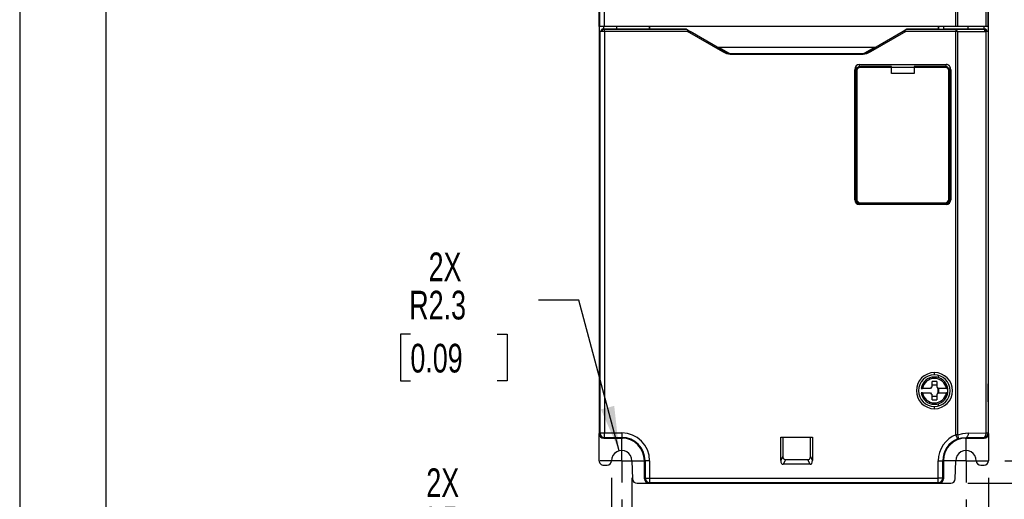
# Model space of a CAD drawing. Header units: millimetres. Extents: x 0 to 838, y 0 to 648.
# Tile 2 of 12: x 0 to 218, y 127 to 233. Entities that reach past the tile are written whole.
import ezdxf

# ---------------------------------------------------------------- set-up
doc = ezdxf.new("R2010")
doc.units = ezdxf.units.MM
doc.header["$LTSCALE"] = 3
doc.linetypes.add('CENTERX2', pattern=[20.32, 12.7, -2.54, 2.54, -2.54])
doc.layers.add('CENTER', color=40, linetype='CENTERX2')
doc.layers.add('DIMENSIONS', color=140, linetype='Continuous', lineweight=25)
doc.layers.add('TEXT', color=140, linetype='Continuous', lineweight=25)
doc.styles.add('SLDTEXTSTYLE0', font='TXT', dxfattribs={"width": 0.7})
doc.dimstyles.new('SLDDIMSTYLE1', dxfattribs={"dimtxt": 6.474023, "dimasz": 9.906, "dimexe": 0, "dimexo": 0.0625, "dimgap": 1.618506, "dimtad": 0, "dimtih": 1, "dimtoh": 1, "dimrnd": 1e-09, "dimzin": 12, "dimdsep": 46, "dimtxsty": 'SLDTEXTSTYLE0', "dimsah": 1, "dimcen": 0.09, "dimadec": 0, "dimazin": 3, "dimtfac": 1, "dimtofl": 0, "dimtmove": 0, "dimatfit": 3, "dimfxl": 0, "dimfrac": 2, "dimtolj": 1, "dimtzin": 12, "dimarcsym": 0})
doc.dimstyles.new('SLDDIMSTYLE2', dxfattribs={"dimtxt": 6.474023, "dimasz": 9.906, "dimexe": 0, "dimexo": 0.0625, "dimgap": 1.618506, "dimtad": 0, "dimtih": 1, "dimtoh": 1, "dimrnd": 1e-09, "dimzin": 4, "dimdsep": 46, "dimtxsty": 'SLDTEXTSTYLE0', "dimsah": 1, "dimcen": 0.09, "dimadec": 0, "dimazin": 1, "dimtfac": 1, "dimtmove": 0, "dimatfit": 0, "dimfxl": 0, "dimfrac": 2, "dimtolj": 1, "dimtzin": 12, "dimarcsym": 0})
doc.dimstyles.new('SLDDIMSTYLE3', dxfattribs={"dimtxt": 6.474023, "dimasz": 9.906, "dimexe": 0, "dimexo": 0.0625, "dimgap": 1.618506, "dimtad": 0, "dimtih": 1, "dimtoh": 1, "dimrnd": 1e-09, "dimzin": 4, "dimdsep": 46, "dimtxsty": 'SLDTEXTSTYLE0', "dimsah": 1, "dimcen": 0.09, "dimadec": 0, "dimazin": 1, "dimtfac": 1, "dimtofl": 0, "dimtmove": 0, "dimatfit": 3, "dimfxl": 0, "dimfrac": 2, "dimtolj": 1, "dimtzin": 12, "dimarcsym": 0})
doc.dimstyles.new('SLDDIMSTYLE4', dxfattribs={"dimtxt": 6.474023, "dimasz": 9.906, "dimexe": 0, "dimexo": 0.0625, "dimgap": 1.618506, "dimtad": 0, "dimtih": 1, "dimtoh": 1, "dimrnd": 1e-09, "dimzin": 12, "dimdsep": 46, "dimtxsty": 'SLDTEXTSTYLE0', "dimsah": 1, "dimcen": 0, "dimadec": 0, "dimazin": 3, "dimtfac": 1, "dimtofl": 0, "dimtmove": 0, "dimatfit": 3, "dimfxl": 0, "dimfrac": 2, "dimtolj": 1, "dimtzin": 12, "dimarcsym": 0})
doc.dimstyles.new('SLDDIMSTYLE5', dxfattribs={"dimtxt": 6.474023, "dimasz": 9.906, "dimexe": 0, "dimexo": 0.0625, "dimgap": 1.618506, "dimtad": 0, "dimtih": 1, "dimtoh": 1, "dimrnd": 1e-09, "dimzin": 12, "dimdsep": 46, "dimtxsty": 'SLDTEXTSTYLE0', "dimsah": 1, "dimcen": 0.09, "dimadec": 0, "dimazin": 3, "dimtfac": 1, "dimtmove": 0, "dimatfit": 0, "dimfxl": 0, "dimfrac": 2, "dimtolj": 1, "dimtzin": 12, "dimarcsym": 0})

# ---------------------------------------------------------------- blocks, each defined once
blk = doc.blocks.new('_D_5')
at = {"layer": 'DIMENSIONS'}
for p, q in [((218.08, 289.66), (257.84, 289.66)), ((248.32, 289.66), (248.32, 224.4)), ((238.7, 212.66), (236.52, 212.66)), ((236.52, 212.66), (236.52, 202.37)), ((257.94, 212.66), (260.11, 212.66)), ((260.11, 212.66), (260.11, 202.37)), ((236.52, 202.37), (238.7, 202.37)), ((248.32, 135.66), (248.32, 200.92)), ((260.11, 202.37), (257.94, 202.37)), ((218.08, 135.66), (257.84, 135.66))]:
    blk.add_line(p, q, dxfattribs=at)
for points in [[(248.32, 289.66), (246.79, 279.75), (249.84, 279.75)], [(248.32, 135.66), (249.84, 145.56), (246.79, 145.56)]]:
    blk.add_solid(points, dxfattribs=at)
at = {"layer": 'DIMENSIONS', "char_height": 6.35, "attachment_point": 1, "style": 'SLDTEXTSTYLE0'}
for s, insert in [('154.0', (236, 222.29)), ('6.06', (238.7, 210.56))]:
    blk.add_mtext(s, dxfattribs=dict(at, insert=insert))
blk = doc.blocks.new('_D_6')
at = {"layer": 'DIMENSIONS'}
for p, q in [((232.79, 135.66), (232.79, 154.71)), ((218.08, 135.66), (242.32, 135.66)), ((209.9, 130.66), (242.32, 130.66)), ((232.79, 115.45), (232.79, 130.66)), ((240.31, 115.45), (232.79, 115.45)), ((251.98, 115.45), (249.8, 115.45)), ((249.8, 115.45), (249.8, 105.16)), ((271.22, 115.45), (273.39, 115.45)), ((273.39, 115.45), (273.39, 105.16)), ((249.8, 105.16), (251.98, 105.16)), ((273.39, 105.16), (271.22, 105.16))]:
    blk.add_line(p, q, dxfattribs=at)
for points in [[(232.79, 135.66), (234.31, 145.56), (231.27, 145.56)], [(232.79, 130.66), (231.27, 120.75), (234.31, 120.75)]]:
    blk.add_solid(points, dxfattribs=at)
at = {"layer": 'DIMENSIONS', "char_height": 6.35, "attachment_point": 1, "style": 'SLDTEXTSTYLE0'}
for s, insert in [('5.0', (254.67, 125.09)), ('0.20', (251.98, 113.35))]:
    blk.add_mtext(s, dxfattribs=dict(at, insert=insert))
blk = doc.blocks.new('_D_7')
at = {"layer": 'DIMENSIONS'}
for p, q in [((123.75, 171.21), (114.84, 171.21)), ((132.7, 137.83), (123.75, 171.21)), ((86.49, 163.63), (84.32, 163.63)), ((84.32, 163.63), (84.32, 153.34)), ((105.73, 163.63), (107.9, 163.63)), ((107.9, 163.63), (107.9, 153.34)), ((84.32, 153.34), (86.49, 153.34)), ((107.9, 153.34), (105.73, 153.34))]:
    blk.add_line(p, q, dxfattribs=at)
blk.add_solid([(132.7, 137.83), (131.61, 147.8), (128.66, 147.01)], dxfattribs=at)
at = {"layer": 'DIMENSIONS', "char_height": 6.35, "attachment_point": 1, "style": 'SLDTEXTSTYLE0'}
for s, insert in [('2X', (90.52, 181.73)), ('R2.3', (86.24, 173.27)), ('0.09', (86.49, 161.53))]:
    blk.add_mtext(s, dxfattribs=dict(at, insert=insert))
blk = doc.blocks.new('_D_8')
at = {"layer": 'DIMENSIONS'}
for p, q in [((131.03, 131.85), (131.03, 110.55)), ((135.53, 131.85), (135.53, 110.55)), ((131.03, 120.08), (111.02, 120.08)), ((135.53, 120.08), (154.58, 120.08)), ((85.98, 115.84), (83.81, 115.84)), ((83.81, 115.84), (83.81, 105.56)), ((105.22, 115.84), (107.4, 115.84)), ((107.4, 115.84), (107.4, 105.56)), ((83.81, 105.56), (85.98, 105.56)), ((107.4, 105.56), (105.22, 105.56))]:
    blk.add_line(p, q, dxfattribs=at)
for points in [[(131.03, 120.08), (121.12, 121.6), (121.12, 118.55)], [(135.53, 120.08), (145.44, 118.55), (145.44, 121.6)]]:
    blk.add_solid(points, dxfattribs=at)
at = {"layer": 'DIMENSIONS', "char_height": 6.35, "attachment_point": 1, "style": 'SLDTEXTSTYLE0'}
for s, insert in [('2X', (90.01, 133.95)), ('4.5', (88.68, 125.48)), ('0.18', (85.98, 113.74))]:
    blk.add_mtext(s, dxfattribs=dict(at, insert=insert))
blk = doc.blocks.new('_D_9')
at = {"layer": 'DIMENSIONS'}
for p, q in [((214.48, 131.85), (214.48, 101.08)), ((209.48, 127.06), (209.48, 101.08)), ((161.76, 110.61), (159.59, 110.61)), ((159.59, 110.61), (159.59, 100.32)), ((181, 110.61), (183.17, 110.61)), ((183.17, 110.61), (183.17, 100.32)), ((209.48, 110.61), (189.77, 110.61)), ((214.48, 110.61), (233.53, 110.61)), ((159.59, 100.32), (161.76, 100.32)), ((183.17, 100.32), (181, 100.32))]:
    blk.add_line(p, q, dxfattribs=at)
for points in [[(209.48, 110.61), (199.57, 112.13), (199.57, 109.08)], [(214.48, 110.61), (224.39, 109.08), (224.39, 112.13)]]:
    blk.add_solid(points, dxfattribs=at)
at = {"layer": 'DIMENSIONS', "char_height": 6.35, "attachment_point": 1, "style": 'SLDTEXTSTYLE0'}
for s, insert in [('5.0', (164.45, 120.24)), ('0.20', (161.76, 108.5))]:
    blk.add_mtext(s, dxfattribs=dict(at, insert=insert))
blk = doc.blocks.new('_D_10')
at = {"layer": 'DIMENSIONS'}
for p, q in [((133.28, 127.06), (133.28, 75.36)), ((209.48, 127.06), (209.48, 75.36)), ((133.28, 84.88), (152.99, 84.88)), ((161.76, 84.88), (159.59, 84.88)), ((159.59, 84.88), (159.59, 74.59)), ((181, 84.88), (183.17, 84.88)), ((183.17, 84.88), (183.17, 74.59)), ((209.48, 84.88), (189.77, 84.88)), ((159.59, 74.59), (161.76, 74.59)), ((183.17, 74.59), (181, 74.59))]:
    blk.add_line(p, q, dxfattribs=at)
for points in [[(133.28, 84.88), (143.19, 83.36), (143.19, 86.41)], [(209.48, 84.88), (199.57, 86.41), (199.57, 83.36)]]:
    blk.add_solid(points, dxfattribs=at)
at = {"layer": 'DIMENSIONS', "char_height": 6.35, "attachment_point": 1, "style": 'SLDTEXTSTYLE0'}
for s, insert in [('76.2', (161.76, 94.52)), ('3.00', (161.76, 82.78))]:
    blk.add_mtext(s, dxfattribs=dict(at, insert=insert))
blk = doc.blocks.new('SW_CENTERMARKSYMBOL_1')
at = {"layer": 'CENTER', "color": 0}
for p, q in [((0, 2.54), (0, 4.79)), ((0, 0), (0, 2.54)), ((-2.54, 0), (-4.79, 0)), ((0, 0), (-2.54, 0)), ((0, 0), (0, -2.54)), ((0, 0), (2.54, 0)), ((2.54, 0), (4.79, 0)), ((0, -2.54), (0, -4.79))]:
    blk.add_line(p, q, dxfattribs=at)
blk = doc.blocks.new('SW_CENTERMARKSYMBOL_2')
at = {"layer": 'CENTER', "color": 0}
for p, q in [((0, 2.54), (0, 4.79)), ((0, 0), (0, 2.54)), ((-2.54, 0), (-4.79, 0)), ((0, 0), (-2.54, 0)), ((0, 0), (0, -2.54)), ((0, 0), (2.54, 0)), ((2.54, 0), (4.79, 0)), ((0, -2.54), (0, -4.79))]:
    blk.add_line(p, q, dxfattribs=at)

msp = doc.modelspace()

# ---------------------------------------------------------------- linework, layer by layer
at = {"color": 7, "linetype": 'Continuous'}
msp.add_line((0.007, 647.708), (0.007, 0.008), dxfattribs=at)
for p, q in [((128.28, 284.659), (128.28, 141.659)), ((128.285, 231.773), (128.285, 284.659)), ((128.432, 231.773), (128.432, 284.659)), ((129.432, 231.773), (129.432, 284.659)), ((207.256, 231.773), (207.256, 284.659)), ((207.685, 231.773), (207.685, 284.659)), ((213.912, 231.773), (213.912, 284.659)), ((214.358, 231.773), (214.358, 284.659)), ((214.476, 231.773), (214.476, 284.659)), ((214.48, 141.659), (214.48, 284.659)), ((128.432, 231.773), (128.285, 231.773)), ((129.432, 231.773), (128.432, 231.773)), ((128.78, 231.057), (128.882, 231.159)), ((128.78, 230.659), (128.78, 231.057)), ((128.882, 231.159), (128.932, 231.149)), ((131.78, 231.159), (128.882, 231.159)), ((128.932, 231.149), (128.932, 230.659)), ((129.28, 231.159), (129.28, 231.773)), ((129.285, 231.159), (129.285, 231.773)), ((207.256, 231.773), (129.432, 231.773)), ((129.432, 230.659), (129.432, 231.148)), ((129.432, 231.148), (147.571, 231.148)), ((136.98, 231.159), (131.78, 231.159)), ((132.103, 231.773), (132.103, 231.159)), ((137.48, 231.159), (136.98, 231.159)), ((139.382, 231.159), (137.48, 231.159)), ((139.38, 231.159), (139.38, 231.773)), ((139.432, 231.149), (139.382, 231.159)), ((139.432, 231.773), (139.432, 231.149)), ((147.569, 231.149), (139.432, 231.149)), ((147.571, 231.148), (147.569, 231.149)), ((147.571, 231.148), (148.418, 230.659)), ((196.39, 231.148), (195.542, 230.659)), ((196.391, 231.149), (196.39, 231.148)), ((196.39, 231.148), (207.256, 231.148)), ((203.328, 231.149), (196.391, 231.149)), ((203.328, 231.773), (203.328, 231.149)), ((203.352, 231.154), (203.328, 231.149)), ((203.352, 231.773), (203.352, 231.154)), ((203.48, 231.154), (203.352, 231.154)), ((203.48, 231.154), (203.48, 231.773)), ((203.48, 231.154), (204.48, 231.155)), ((204.48, 231.773), (204.48, 231.155)), ((206.48, 231.159), (204.48, 231.159)), ((206.98, 231.159), (206.48, 231.159)), ((210.98, 231.159), (206.98, 231.159)), ((207.685, 231.773), (207.256, 231.773)), ((207.256, 231.148), (207.256, 230.659)), ((207.471, 230.659), (207.471, 231.148)), ((213.912, 231.773), (207.685, 231.773)), ((209.958, 231.159), (209.958, 231.773)), ((213.878, 231.159), (210.98, 231.159)), ((213.476, 231.159), (213.476, 231.773)), ((213.48, 231.159), (213.48, 231.773)), ((213.635, 230.659), (213.635, 231.154)), ((213.858, 231.155), (213.878, 231.159)), ((213.858, 230.659), (213.858, 231.155)), ((213.878, 231.159), (213.98, 231.057)), ((214.358, 231.773), (213.912, 231.773)), ((213.98, 231.057), (213.98, 230.659)), ((214.476, 231.773), (214.358, 231.773)), ((128.285, 230.659), (128.285, 154.659)), ((128.285, 230.659), (128.432, 230.659)), ((128.432, 230.659), (128.432, 141.811)), ((129.432, 230.659), (128.432, 230.659)), ((129.432, 230.659), (129.432, 141.811)), ((147.818, 230.659), (129.432, 230.659)), ((147.818, 230.659), (148.418, 230.659)), ((155.662, 226.13), (147.818, 230.659)), ((155.812, 226.39), (148.418, 230.659)), ((195.542, 230.659), (188.148, 226.39)), ((196.142, 230.659), (188.298, 226.13)), ((196.142, 230.659), (195.542, 230.659)), ((207.256, 230.659), (196.142, 230.659)), ((207.256, 141.395), (207.256, 230.659)), ((207.685, 230.659), (207.256, 230.659)), ((207.685, 141.395), (207.685, 230.659)), ((207.685, 230.659), (213.912, 230.659)), ((213.912, 141.781), (213.912, 230.659)), ((214.358, 230.659), (213.912, 230.659)), ((214.358, 230.659), (214.358, 141.781)), ((214.358, 230.659), (214.476, 230.659)), ((214.476, 154.659), (214.476, 230.659)), ((154.815, 227.146), (157.259, 225.735)), ((189.146, 227.146), (154.815, 227.146)), ((186.701, 225.735), (189.146, 227.146)), ((155.662, 226.13), (155.812, 226.39)), ((157.259, 225.568), (157.259, 225.735)), ((186.701, 225.735), (157.259, 225.735)), ((186.701, 225.568), (157.259, 225.568)), ((186.701, 225.568), (186.701, 225.735)), ((188.298, 226.13), (188.148, 226.39)), ((185.832, 223.359), (205.08, 223.359)), ((185.832, 223.359), (185.839, 222.865)), ((186.082, 222.706), (186.082, 222.906)), ((192.98, 222.906), (186.082, 222.906)), ((192.98, 222.706), (186.082, 222.706)), ((192.98, 222.706), (192.98, 222.906)), ((192.98, 222.764), (197.98, 222.764)), ((192.98, 221.386), (192.98, 222.706)), ((197.98, 222.906), (197.98, 222.706)), ((204.878, 222.906), (197.98, 222.906)), ((204.878, 222.706), (197.98, 222.706)), ((197.98, 222.706), (197.98, 221.386)), ((204.878, 222.906), (204.878, 222.706)), ((205.08, 222.878), (205.08, 223.359)), ((184.837, 193.359), (184.837, 222.198)), ((184.845, 221.603), (184.837, 222.198)), ((184.845, 221.603), (184.845, 193.359)), ((185.078, 221.769), (185.072, 221.293)), ((185.078, 221.769), (185.078, 193.557)), ((185.078, 221.769), (185.278, 221.769)), ((185.278, 221.769), (185.279, 193.557)), ((197.98, 221.386), (192.98, 221.386)), ((205.682, 193.557), (205.682, 221.769)), ((205.682, 221.769), (205.882, 221.769)), ((205.902, 220.388), (205.882, 221.769)), ((205.882, 193.557), (205.882, 221.769)), ((205.902, 217.609), (205.902, 220.388)), ((206.08, 222.193), (206.08, 193.359)), ((206.08, 217.609), (205.898, 217.609)), ((205.898, 216.609), (206.08, 216.609)), ((205.902, 207.609), (205.902, 216.609)), ((206.08, 207.609), (205.898, 207.609)), ((205.898, 206.609), (206.08, 206.609)), ((205.902, 197.609), (205.902, 206.609)), ((206.08, 197.609), (205.898, 197.609)), ((205.898, 196.609), (206.08, 196.609)), ((205.902, 193.537), (205.902, 196.609)), ((184.845, 193.359), (184.837, 193.359)), ((185.072, 193.55), (185.078, 193.557)), ((205.08, 192.359), (185.837, 192.359)), ((186.078, 192.557), (186.071, 192.55)), ((186.078, 192.757), (204.882, 192.758)), ((186.078, 192.757), (186.078, 192.557)), ((186.078, 192.557), (204.882, 192.557)), ((203.328, 192.55), (203.328, 192.359)), ((203.341, 192.359), (203.341, 192.537)), ((203.341, 192.537), (204.902, 192.537)), ((204.902, 192.537), (204.882, 192.557)), ((205.682, 193.557), (205.882, 193.557)), ((205.882, 193.557), (205.902, 193.537)), ((202.48, 154.659), (202.48, 155.159)), ((128.285, 154.659), (128.367, 154.659)), ((128.364, 152.659), (128.364, 153.659)), ((128.367, 153.659), (128.364, 153.659)), ((128.364, 152.659), (128.394, 152.659)), ((128.367, 153.659), (128.367, 154.659)), ((128.394, 152.659), (128.394, 148.659)), ((202.98, 153.159), (201.98, 153.159)), ((201.98, 152.025), (201.98, 153.159)), ((202.48, 154.159), (202.48, 153.859)), ((202.98, 153.159), (202.98, 152.025)), ((203.328, 154.555), (203.328, 154.037)), ((203.346, 154.55), (203.346, 154.031)), ((214.367, 152.659), (214.397, 152.659)), ((214.367, 148.659), (214.367, 152.659)), ((214.393, 154.659), (214.476, 154.659)), ((214.393, 154.659), (214.393, 153.659)), ((214.397, 153.659), (214.393, 153.659)), ((214.397, 153.659), (214.397, 152.659)), ((199.522, 151.659), (199.827, 151.659)), ((199.827, 150.659), (199.522, 150.659)), ((201.614, 151.659), (199.827, 151.659)), ((199.827, 150.659), (201.614, 150.659)), ((201.98, 152.415), (202.98, 152.415)), ((203.328, 151.689), (203.328, 150.629)), ((205.133, 151.659), (203.346, 151.659)), ((203.346, 150.659), (205.133, 150.659)), ((205.133, 151.659), (205.438, 151.659)), ((205.438, 150.659), (205.133, 150.659)), ((128.364, 147.659), (128.364, 148.659)), ((128.394, 148.659), (128.364, 148.659)), ((201.98, 149.159), (201.98, 150.293)), ((202.98, 149.902), (201.98, 149.902)), ((201.98, 149.159), (202.98, 149.159)), ((202.98, 150.293), (202.98, 149.159)), ((203.328, 148.281), (203.328, 147.763)), ((203.346, 148.287), (203.346, 147.768)), ((214.397, 148.659), (214.367, 148.659)), ((214.397, 148.659), (214.397, 147.659)), ((128.285, 146.659), (128.285, 141.663)), ((128.367, 146.659), (128.285, 146.659)), ((128.364, 147.659), (128.367, 147.659)), ((128.367, 146.659), (128.367, 147.659)), ((202.48, 147.159), (202.48, 147.659)), ((214.393, 147.659), (214.397, 147.659)), ((214.393, 147.659), (214.393, 146.659)), ((214.476, 146.659), (214.393, 146.659)), ((214.476, 141.663), (214.476, 146.659)), ((128.285, 141.663), (128.432, 141.811)), ((128.432, 141.811), (129.432, 141.811)), ((129.432, 141.811), (133.28, 141.811)), ((133.28, 141.811), (133.28, 140.811)), ((209.954, 141.801), (213.912, 141.781)), ((214.358, 141.781), (213.912, 141.781)), ((214.358, 141.781), (214.476, 141.663)), ((128.28, 135.659), (128.28, 141.659)), ((129.28, 140.659), (133.452, 140.659)), ((129.285, 140.663), (129.432, 140.811)), ((133.28, 140.663), (129.285, 140.663)), ((129.432, 140.811), (133.28, 140.811)), ((133.28, 140.663), (133.28, 140.811)), ((168.48, 135.681), (168.48, 140.859)), ((168.48, 140.859), (175.48, 140.859)), ((168.98, 136.68), (168.98, 140.859)), ((174.98, 140.859), (174.98, 136.68)), ((175.48, 140.859), (175.48, 135.681)), ((207.685, 141.395), (207.256, 141.395)), ((209.309, 140.659), (213.48, 140.659)), ((209.48, 140.801), (209.48, 140.663)), ((213.476, 140.663), (209.48, 140.663)), ((213.358, 140.781), (213.476, 140.663)), ((214.48, 141.659), (214.48, 135.659)), ((131.029, 135.624), (131.03, 135.659)), ((135.53, 135.659), (135.671, 131.624)), ((138.285, 135.659), (138.432, 135.659)), ((138.285, 131.663), (138.285, 135.659)), ((138.432, 135.659), (138.432, 131.811)), ((139.432, 135.659), (138.432, 135.659)), ((139.432, 135.659), (139.432, 131.811)), ((168.48, 135.681), (168.98, 136.68)), ((169.5, 135.859), (169, 134.859)), ((174.46, 135.859), (169.5, 135.859)), ((174.96, 134.859), (174.46, 135.859)), ((174.98, 136.68), (175.48, 135.681)), ((203.328, 131.811), (203.328, 135.659)), ((203.328, 135.659), (204.328, 135.659)), ((204.328, 131.811), (204.328, 135.659)), ((204.476, 135.659), (204.328, 135.659)), ((204.476, 135.659), (204.476, 131.663)), ((207.089, 131.624), (207.23, 135.659)), ((211.73, 135.659), (211.731, 135.624)), ((129.28, 134.659), (130.03, 134.659)), ((174.96, 134.859), (169, 134.859)), ((212.731, 134.659), (213.48, 134.659)), ((138.432, 131.811), (138.285, 131.663)), ((138.432, 131.811), (139.432, 131.811)), ((139.432, 130.811), (139.331, 130.71)), ((139.432, 131.811), (203.328, 131.811)), ((139.432, 131.811), (139.432, 130.811)), ((139.432, 130.811), (203.328, 130.811)), ((139.432, 130.811), (139.432, 130.71)), ((203.328, 130.811), (203.328, 131.811)), ((203.328, 130.811), (203.429, 130.71)), ((203.328, 130.811), (203.328, 130.71)), ((204.476, 131.663), (204.328, 131.811)), ((136.67, 130.659), (139.595, 130.659)), ((139.331, 130.71), (139.285, 130.663)), ((139.285, 130.663), (146.48, 130.663)), ((139.432, 130.71), (139.331, 130.71)), ((203.328, 130.71), (139.432, 130.71)), ((139.502, 130.663), (139.595, 130.659)), ((139.595, 130.659), (203.165, 130.659)), ((146.48, 130.663), (147.48, 130.672)), ((147.48, 130.672), (147.48, 130.71)), ((168.48, 130.71), (168.48, 130.672)), ((168.48, 130.672), (169.48, 130.663)), ((169.48, 130.663), (174.48, 130.663)), ((174.48, 130.663), (175.48, 130.672)), ((175.48, 130.672), (175.48, 130.71)), ((196.48, 130.71), (196.48, 130.672)), ((196.48, 130.672), (197.48, 130.663)), ((197.48, 130.663), (203.476, 130.663)), ((203.165, 130.659), (203.259, 130.663)), ((203.165, 130.659), (206.09, 130.659)), ((203.429, 130.71), (203.328, 130.71)), ((203.476, 130.663), (203.429, 130.71))]:
    msp.add_line(p, q)
at = {"flags": 128}
for points in [[(157.259, 225.568), (156.563, 225.712), (155.662, 226.13)], [(188.298, 226.13), (187.465, 225.736), (186.701, 225.568)], [(185.078, 221.769), (185.164, 222.216), (185.215, 222.296)], [(185.279, 193.557), (185.203, 193.557), (185.138, 193.557), (185.094, 193.557), (185.078, 193.557)], [(204.882, 192.758), (204.882, 192.681), (204.882, 192.617), (204.882, 192.573), (204.882, 192.557)], [(129.432, 140.811), (129.432, 140.889), (129.432, 141.107), (129.432, 141.43), (129.432, 141.811)], [(207.685, 141.395), (208.801, 141.702), (209.954, 141.801)], [(209.954, 141.801), (209.944, 141.607), (209.917, 141.42), (209.873, 141.248), (209.814, 141.097), (209.742, 140.972), (209.661, 140.879), (209.572, 140.822), (209.48, 140.801)], [(213.358, 140.781), (213.466, 140.801), (213.569, 140.859), (213.664, 140.952), (213.748, 141.076), (213.817, 141.227), (213.868, 141.4), (213.9, 141.587), (213.912, 141.781)], [(207.618, 140.462), (207.61, 140.482), (207.589, 140.536), (207.556, 140.622), (207.511, 140.738), (207.456, 140.879), (207.394, 141.04), (207.326, 141.214), (207.256, 141.395)], [(207.618, 140.462), (207.72, 140.564), (207.774, 140.776), (207.76, 141.072), (207.685, 141.395)], [(207.618, 140.462), (208.491, 140.711), (209.48, 140.801)], [(209.48, 140.801), (209.976, 140.799), (210.47, 140.796), (210.96, 140.794), (211.446, 140.791), (211.929, 140.789), (212.409, 140.786), (212.886, 140.783), (213.358, 140.781)], [(169.5, 135.858), (169.311, 135.888), (169.201, 135.953), (169.118, 136.049), (169.028, 136.258), (168.98, 136.68)], [(174.98, 136.68), (174.928, 136.245), (174.863, 136.084), (174.753, 135.948), (174.641, 135.885), (174.482, 135.858), (174.46, 135.858)], [(204.328, 131.811), (204.25, 131.811), (204.032, 131.811), (203.709, 131.811), (203.328, 131.811)]]:
    msp.add_lwpolyline(points, dxfattribs=at)
for centre, radius, start, end in [((154.748, 228.159), 1, 240, 265.28942), ((189.212, 228.159), 1, 274.71058, 300), ((159.178, 231.897), 6.454, 238.56239, 252.70053), ((184.782, 231.897), 6.455, 287.29992, 301.43715), ((186.144, 221.84), 1.064, 93.32288, 183.83961), ((186.144, 221.84), 0.868, 94.08351, 184.68863), ((204.818, 221.841), 1.062, 356.10704, 87.32268), ((204.816, 221.839), 0.869, 355.3208, 85.90501), ((186.078, 193.557), 1, 180.00061, 269.99936), ((186.078, 193.556), 0.799, 179.92404, 270.03427), ((204.883, 193.557), 0.799, 269.92404, 0.03427), ((204.882, 193.557), 1, 270.00061, 359.99936), ((204.902, 193.537), 1, 269.99951, 0.00049), ((205.08, 193.359), 1, 270, 0), ((202.48, 151.159), 4, 90, 270), ((202.48, 151.159), 4, 270, 90), ((202.48, 151.159), 3.5, 90, 270), ((202.48, 151.159), 3, 90, 170.40593), ((202.48, 151.159), 2.7, 90, 169.32807), ((202.48, 151.159), 3.5, 270, 90), ((202.48, 151.159), 3, 9.59407, 90), ((202.48, 151.159), 2.7, 10.67193, 90), ((202.48, 151.159), 3, 189.59407, 270), ((202.48, 151.159), 2.7, 190.67193, 349.32807), ((202.48, 151.159), 1, 120, 150), ((202.48, 151.159), 1, 210, 240), ((202.48, 151.159), 3, 270, 350.40593), ((202.48, 151.159), 1, 30, 60), ((202.48, 151.159), 1, 300, 330), ((94.861, 151.159), 108.477, 359.72774, 0.27226), ((202.48, 151.159), 1, 330, 30), ((202.48, 151.159), 3, 350.40593, 9.59407), ((129.432, 141.811), 1, 180.00513, 269.99691), ((133.28, 135.659), 6.152, 0, 90), ((213.358, 141.781), 1, 270.00511, 359.99489), ((129.28, 141.659), 1, 180, 270), ((133.28, 135.659), 5.152, 0, 90), ((133.28, 135.659), 5.004, 360, 90), ((209.48, 135.659), 6.152, 111.19306, 180), ((209.48, 135.659), 5.152, 111.19306, 180), ((209.48, 135.659), 5.004, 90, 180), ((213.48, 141.659), 1, 270, 0), ((133.28, 135.659), 2.25, 359.98738, 180.01259), ((209.48, 135.659), 2.25, 359.99042, 180.00963), ((129.268, 135.647), 0.988, 179.31605, 270.68395), ((130.03, 135.659), 1, 270, 358), ((212.731, 135.659), 1, 182, 270), ((213.48, 135.659), 1, 270, 0), ((136.67, 131.659), 1, 182, 270), ((139.432, 131.811), 1, 180.00511, 269.99489), ((203.328, 131.811), 1, 270.00513, 359.99691), ((206.09, 131.659), 1, 270, 358)]:
    msp.add_arc(centre, radius, start, end)
for centre, major_axis, ratio, start_param, end_param in [((129.432, 231.149), (0.5, 0), 0.0017453, 3.1503193, 4.712389), ((207.256, 231.149), (0.5, 0), 0.0017453, 4.712389, 5.15535), ((186.254, 231.226), (49.5, 0), 0.0017453, 5.15535, 5.2985317), ((213.358, 231.155), (0.5, 0), 0.0017453, 5.2985317, 6.2744587), ((154.166, 227.687), (-0.822, 0.474), 0.3162278, 2.3930959, 2.6404996), ((189.794, 227.687), (-0.822, -0.474), 0.3162278, 0.501093, 0.7484968), ((185.837, 222.193), (-0.017, 1.166), 0.8574689, 6.2707143, 7.8370208), ((185.845, 221.598), (-0.017, 1.166), 0.8574689, 0.3701996, 1.5538355), ((205.08, 222.193), (0, -1.166), 0.8574929, 1.5707963, 3.1415927), ((205.08, 220.693), (0, -1.166), 0.8574929, 1.5707963, 2.2019128), ((185.837, 193.359), (1, 0), 0.9999619, 3.1415927, 4.712389), ((185.845, 193.359), (1, 0), 0.9999619, 3.1415927, 4.712389), ((129.285, 141.663), (0.707, 0.707), 0.9999239, 2.3562326, 3.9269527), ((213.476, 141.663), (0.707, -0.707), 0.9999239, 5.4978252, 7.0685454), ((169.894, 137.095), (-1.095, -2.191), 0.4082483, 5.5984661, 6.484559), ((174.066, 137.095), (-1.095, 2.191), 0.4082483, 2.9402186, 3.8263119), ((139.285, 131.663), (-0.707, -0.707), 0.9999239, 5.4978252, 7.0685454), ((203.476, 131.663), (-0.707, 0.707), 0.9999239, 2.3562326, 3.9269527)]:
    msp.add_ellipse(centre, major_axis=major_axis, ratio=ratio, start_param=start_param, end_param=end_param)
at = {"layer": 'TEXT'}
msp.add_line((19.05, 628.65), (19.05, 19.05), dxfattribs=at)

# ---------------------------------------------------------------- block references
at = {"layer": 'CENTER'}
for name, p in [('SW_CENTERMARKSYMBOL_1', (133.28, 135.659)), ('SW_CENTERMARKSYMBOL_2', (209.48, 135.659))]:
    msp.add_blockref(name, p, dxfattribs=at)

# ---------------------------------------------------------------- dimensions: what is measured, and where the dimension line sits
at = {"layer": 'DIMENSIONS'}
for base, p1, p2, dimstyle, picture, middle in [((248.317, 135.659), (214.273, 289.66), (214.27, 135.659), 'SLDDIMSTYLE3', '_D_5', (248.317, 212.66)), ((232.79, 130.659), (214.27, 135.659), (206.09, 130.659), 'SLDDIMSTYLE2', '_D_6', (232.79, 115.453))]:
    dim = msp.add_linear_dim(base=base, p1=p1, p2=p2, angle=90, dimstyle=dimstyle, dxfattribs=at)
    dim.commit()
    dim.dimension.update_dxf_attribs({"geometry": picture, "text_midpoint": middle, "dimtype": 160})
dim = msp.add_radius_dim(center=(133.28, 135.659), mpoint=(132.698, 137.832), text='2X\\P<>', dimstyle='SLDDIMSTYLE4', dxfattribs=at)
dim.commit()
dim.dimension.update_dxf_attribs({"geometry": '_D_7', "text_midpoint": (96.111, 167.866), "dimtype": 164})
dim = msp.add_linear_dim(base=(135.53, 120.078), p1=(131.03, 135.659), p2=(135.53, 135.659), angle=359.99999, text='2X\\P<>', dimstyle='SLDDIMSTYLE5', dxfattribs=at)
dim.commit()
dim.dimension.update_dxf_attribs({"geometry": '_D_8', "text_midpoint": (95.603, 120.078), "dimtype": 160})
for base, p1, dimstyle, picture, middle in [((209.48, 110.606), (214.48, 135.659), 'SLDDIMSTYLE2', '_D_9', (171.38, 110.606)), ((209.48, 84.884), (133.28, 130.869), 'SLDDIMSTYLE1', '_D_10', (171.38, 84.884))]:
    dim = msp.add_linear_dim(base=base, p1=p1, p2=(209.48, 130.869), dimstyle=dimstyle, dxfattribs=at)
    dim.commit()
    dim.dimension.update_dxf_attribs({"geometry": picture, "text_midpoint": middle, "dimtype": 160})

doc.saveas('drawing.dxf')
